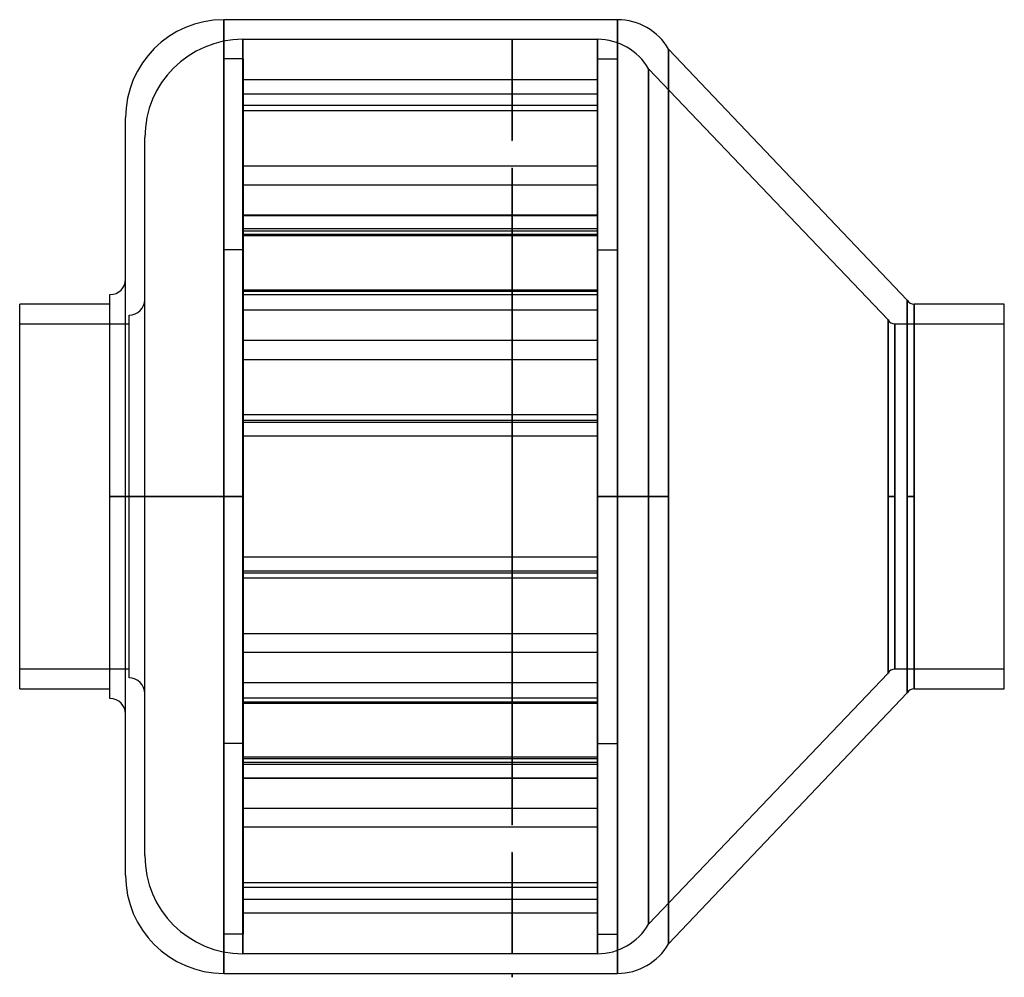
# Model space of a CAD drawing. Header units: millimetres. Extents: x -126 to 126, y -122 to 122.
import ezdxf

# ---------------------------------------------------------------- set-up
doc = ezdxf.new("R2010")
doc.units = ezdxf.units.MM
doc.layers.add('MAIN-1', color=7, linetype='Continuous')
doc.layers.add('MAIN-2', color=7, linetype='Continuous')

msp = doc.modelspace()

# ---------------------------------------------------------------- linework, layer by layer
at = {"layer": 'MAIN-1'}
for p, q in [((-73.5, 0), (-73.5, 121.5)), ((26.9, 121.5), (-73.5, 121.5)), ((26.9, 0), (26.9, 121.5)), ((39.89, 0), (39.89, 114)), ((100.77, 50), (39.89, 114)), ((-98.5, 0), (-98.5, 96.5)), ((-102.5, 0), (-102.5, 51.45)), ((-102.5, 49), (-125.5, 49)), ((-125.5, -49), (-125.5, 49)), ((100.77, 0), (100.77, 50)), ((125.5, 49), (102.5, 49)), ((102.5, 0), (102.5, 49)), ((125.5, -49), (125.5, 49)), ((-102.5, -51.45), (-102.5, 0)), ((-102.5, 0), (-98.5, 0)), ((-73.5, 0), (-98.5, 0)), ((-98.5, -96.5), (-98.5, 0)), ((-73.5, -121.5), (-73.5, 0)), ((39.89, 0), (26.9, 0)), ((26.9, -121.5), (26.9, 0)), ((39.89, -114), (39.89, 0)), ((100.77, 0), (102.5, 0)), ((100.77, -50), (100.77, 0)), ((102.5, -49), (102.5, 0)), ((-125.5, -49), (-102.5, -49)), ((39.89, -114), (100.77, -50)), ((102.5, -49), (125.5, -49)), ((-73.5, -121.5), (0, -121.5)), ((0, -121.5), (26.9, -121.5)), ((0, -121.5), (0, -122.5)), ((0, -122.5), (0, -121.5)), ((0, -121.5), (0, -121.5)), ((0, -121.5), (0, -121.5)), ((0, -121.5), (0, -121.5)), ((0, -121.5), (0, -121.5)), ((0, -121.5), (0, -121.5)), ((0, -121.5), (0, -121.5)), ((0, -121.5), (0, -121.5)), ((0, -121.5), (0, -121.5)), ((0, -121.5), (0, -121.5)), ((0, -121.5), (0, -121.5)), ((0, -121.5), (0, -121.5)), ((0, -121.5), (0, -121.5)), ((0, -122.5), (0, -122.5))]:
    msp.add_line(p, q, dxfattribs=at)
for centre, radius, start, end in [((-73.5, 96.5), 25, 90, 180), ((26.9, 106.5), 15, 30, 90), ((-102.5, 55.45), 4, 270, 0), ((102.5, 51), 2, 210.0001, 270), ((102.5, -51), 2, 90, 149.9999), ((-102.5, -55.45), 4, 0, 90), ((-73.5, -96.5), 25, 180, 270), ((26.9, -106.5), 15, 270, 330)]:
    msp.add_arc(centre, radius, start, end, dxfattribs=at)
at = {"layer": 'MAIN-2'}
for p, q in [((-73.5, 121.5), (-73.5, 0)), ((26.9, 121.5), (26.9, 0)), ((-68.6, 0), (-68.6, 116.5)), ((-68.6, 116.5), (-68.6, 0)), ((-68.6, 116.5), (0, 116.5)), ((0, 116.5), (0, 116.5)), ((0, 116.5), (0, 116.5)), ((0, 116.5), (0, 116.5)), ((0, 116.5), (0, 116.5)), ((0, 116.5), (0, 116.5)), ((0, 116.5), (0, 116.5)), ((0, 116.5), (0, 116.5)), ((0, 116.5), (0, 116.5)), ((0, 116.5), (0, 116.5)), ((0, 116.5), (0, 116.5)), ((0, 116.5), (0, 116.5)), ((0, 116.5), (0, 116.5)), ((0, 116.5), (0, 116.5)), ((0, 116.5), (0, 116.5)), ((0, 116.5), (21.8, 116.5)), ((0, 116.5), (0, 90.74)), ((0, 90.74), (0, 116.5)), ((0, 116.5), (0, 116.5)), ((0, 116.5), (0, 116.5)), ((0, 116.5), (0, 116.5)), ((0, 116.5), (0, 116.5)), ((0, 116.5), (0, 116.5)), ((0, 116.5), (0, 116.5)), ((0, 116.5), (0, 116.5)), ((0, 116.5), (0, 116.5)), ((0, 116.5), (0, 116.5)), ((0, 116.5), (0, 116.5)), ((0, 116.5), (0, 116.5)), ((0, 116.5), (0, 116.5)), ((21.8, 0), (21.8, 116.5)), ((21.8, 116.5), (21.8, 0)), ((39.89, 114), (39.89, 0)), ((-73.5, 0), (-73.5, 111.5)), ((-68.5, 111.5), (-73.5, 111.5)), ((-68.5, 111.5), (-68.5, 0)), ((21.9, 0), (21.9, 111.5)), ((21.9, 111.5), (26.9, 111.5)), ((26.9, 111.5), (26.9, 0)), ((34.79, 0), (34.79, 109)), ((34.79, 109), (34.79, 0)), ((34.79, 109), (95.87, 45)), ((21.9, 106.15), (-68.5, 106.15)), ((-68.5, 102.61), (21.9, 102.61)), ((21.9, 99.64), (-68.5, 99.64)), ((-68.5, 98.34), (21.9, 98.34)), ((-93.6, 0), (-93.6, 91.5)), ((21.9, 84.22), (-68.5, 84.22)), ((0, 83.66), (0, -83.66)), ((0, -83.66), (0, 83.66)), ((-68.5, 79.39), (21.9, 79.39)), ((-68.5, 71.79), (21.9, 71.79)), ((-68.5, 71.64), (21.9, 71.64)), ((21.9, 68.25), (-68.5, 68.25)), ((-68.5, 67.72), (21.9, 67.72)), ((21.9, 66.81), (-68.5, 66.81)), ((21.9, 66.42), (-68.5, 66.42)), ((-68.5, 62.9), (-73.5, 62.9)), ((21.9, 62.9), (26.9, 62.9)), ((-68.5, 52.69), (21.9, 52.69)), ((-68.5, 52.3), (21.9, 52.3)), ((21.9, 51.4), (-68.5, 51.4)), ((100.77, 50), (100.77, 0)), ((102.5, 49), (102.5, 0)), ((-97.6, 0), (-97.6, 46.2)), ((21.9, 47.47), (-68.5, 47.47)), ((-125.5, 44), (-97.6, 44)), ((95.87, 45), (95.87, 0)), ((95.87, 0), (95.87, 45)), ((97.6, 44), (125.5, 44)), ((97.6, 44), (97.6, 0)), ((97.6, 0), (97.6, 44)), ((21.9, 39.73), (-68.5, 39.73)), ((-68.5, 34.9), (21.9, 34.9)), ((21.9, 20.78), (-68.5, 20.78)), ((-68.5, 19.48), (21.9, 19.48)), ((-68.5, 18.95), (21.9, 18.95)), ((-68.5, 18.95), (21.9, 18.95)), ((21.9, 15.41), (-68.5, 15.41)), ((21.9, 15.41), (-68.5, 15.41)), ((-98.5, 0), (-102.5, 0)), ((-98.5, 0), (-73.5, 0)), ((-93.6, 0), (-97.6, 0)), ((-68.6, 0), (-93.6, 0)), ((-73.5, 0), (-73.5, -121.5)), ((-68.5, 0), (-73.5, 0)), ((-73.5, 0), (-68.5, 0)), ((-68.6, 0), (-68.6, -116.5)), ((-68.5, 0), (-68.5, -111.5)), ((34.79, 0), (21.8, 0)), ((21.8, 0), (21.8, -116.5)), ((21.9, 0), (26.9, 0)), ((26.9, 0), (21.9, 0)), ((26.9, 0), (26.9, -121.5)), ((26.9, 0), (39.89, 0)), ((26.9, 0), (26.9, -111.5)), ((34.79, 0), (34.79, -109)), ((39.89, 0), (39.89, -114)), ((95.87, 0), (95.87, -45)), ((95.87, 0), (97.6, 0)), ((97.6, 0), (97.6, -44)), ((100.77, 0), (100.77, -50)), ((102.5, 0), (100.77, 0)), ((102.5, 0), (102.5, -49)), ((-97.6, -46.2), (-97.6, 0)), ((-93.6, 0), (-97.6, 0)), ((-93.6, 0), (-68.6, 0)), ((-93.6, -91.5), (-93.6, 0)), ((-73.5, 0), (-68.5, 0)), ((-68.5, 0), (-73.5, 0)), ((-73.5, -111.5), (-73.5, 0)), ((-68.6, -116.5), (-68.6, 0)), ((21.8, 0), (34.79, 0)), ((21.8, -116.5), (21.8, 0)), ((26.9, 0), (21.9, 0)), ((21.9, 0), (26.9, 0)), ((21.9, -111.5), (21.9, 0)), ((34.79, -109), (34.79, 0)), ((95.87, -45), (95.87, 0)), ((97.6, 0), (95.87, 0)), ((97.6, -44), (97.6, 0)), ((21.9, -15.41), (-68.5, -15.41)), ((21.9, -15.41), (-68.5, -15.41)), ((-68.5, -18.95), (21.9, -18.95)), ((-68.5, -18.95), (21.9, -18.95)), ((-68.5, -19.48), (21.9, -19.48)), ((21.9, -20.78), (-68.5, -20.78)), ((-68.5, -34.9), (21.9, -34.9)), ((21.9, -39.73), (-68.5, -39.73)), ((-97.6, -44), (-125.5, -44)), ((95.87, -45), (34.79, -109)), ((125.5, -44), (97.6, -44)), ((21.9, -47.47), (-68.5, -47.47)), ((21.9, -51.4), (-68.5, -51.4)), ((-68.5, -52.3), (21.9, -52.3)), ((-68.5, -52.69), (21.9, -52.69)), ((-68.5, -62.9), (-73.5, -62.9)), ((21.9, -62.9), (26.9, -62.9)), ((21.9, -66.42), (-68.5, -66.42)), ((21.9, -66.81), (-68.5, -66.81)), ((-68.5, -67.72), (21.9, -67.72)), ((21.9, -68.25), (-68.5, -68.25)), ((-68.5, -71.64), (21.9, -71.64)), ((-68.5, -71.79), (21.9, -71.79)), ((-68.5, -79.39), (21.9, -79.39)), ((21.9, -84.22), (-68.5, -84.22)), ((0, -90.74), (0, -116.5)), ((0, -116.5), (0, -90.74)), ((-68.5, -98.34), (21.9, -98.34)), ((21.9, -99.64), (-68.5, -99.64)), ((-68.5, -102.61), (21.9, -102.61)), ((21.9, -106.15), (-68.5, -106.15)), ((-68.5, -111.5), (-73.5, -111.5)), ((21.9, -111.5), (26.9, -111.5)), ((0, -116.5), (-68.6, -116.5)), ((0, -116.5), (0, -116.5)), ((0, -116.5), (0, -116.5)), ((0, -116.5), (0, -116.5)), ((0, -116.5), (0, -116.5)), ((0, -116.5), (0, -116.5)), ((0, -116.5), (0, -116.5)), ((0, -116.5), (0, -116.5)), ((0, -116.5), (0, -116.5)), ((0, -116.5), (0, -116.5)), ((0, -116.5), (0, -116.5)), ((0, -116.5), (0, -116.5)), ((0, -116.5), (0, -116.5)), ((0, -116.5), (0, -116.5)), ((0, -116.5), (0, -116.5)), ((21.8, -116.5), (0, -116.5)), ((0, -116.5), (0, -116.5)), ((0, -116.5), (0, -116.5)), ((0, -116.5), (0, -116.5)), ((0, -116.5), (0, -116.5)), ((0, -116.5), (0, -116.5)), ((0, -116.5), (0, -116.5)), ((0, -116.5), (0, -116.5)), ((0, -116.5), (0, -116.5)), ((0, -116.5), (0, -116.5)), ((0, -116.5), (0, -116.5)), ((0, -116.5), (0, -116.5)), ((0, -116.5), (0, -116.5)), ((0, -121.5), (0, -121.5)), ((0, -121.5), (0, -121.5)), ((0, -121.5), (0, -121.5)), ((0, -121.5), (0, -121.5)), ((0, -121.5), (0, -121.5)), ((0, -121.5), (0, -121.5)), ((0, -121.5), (0, -121.5)), ((0, -121.5), (0, -121.5)), ((0, -121.5), (0, -121.5)), ((0, -121.5), (0, -121.5)), ((0, -121.5), (0, -121.5)), ((0, -121.5), (0, -121.5)), ((0, -121.5), (0, -121.5)), ((0, -121.5), (0, -121.5))]:
    msp.add_line(p, q, dxfattribs=at)
for centre, radius, start, end in [((-68.6, 91.5), 25, 90, 180), ((21.8, 101.5), 15, 30, 90), ((-97.6, 50.2), 4, 270, 0), ((97.6, 46), 2, 210.0001, 270), ((97.6, -46), 2, 90, 149.9999), ((-97.6, -50.2), 4, 0, 90), ((-68.6, -91.5), 25, 180, 270), ((21.8, -101.5), 15, 270, 330)]:
    msp.add_arc(centre, radius, start, end, dxfattribs=at)
for centre, start_param, end_param in [((0, 90.74), -1.570796, 1.570796), ((0, 90.74), 1.570796, 4.712389), ((0, 83.66), -1.570796, 1.570796), ((0, 83.66), 1.570796, 4.712389), ((0, -83.66), -1.570796, 1.570796), ((0, -83.66), 1.570796, 4.712389), ((0, -90.74), -1.570796, 1.570796), ((0, -90.74), 1.570796, 4.712389)]:
    msp.add_ellipse(centre, major_axis=(0, 0.001), ratio=1, start_param=start_param, end_param=end_param, dxfattribs=at)

doc.saveas('drawing.dxf')
